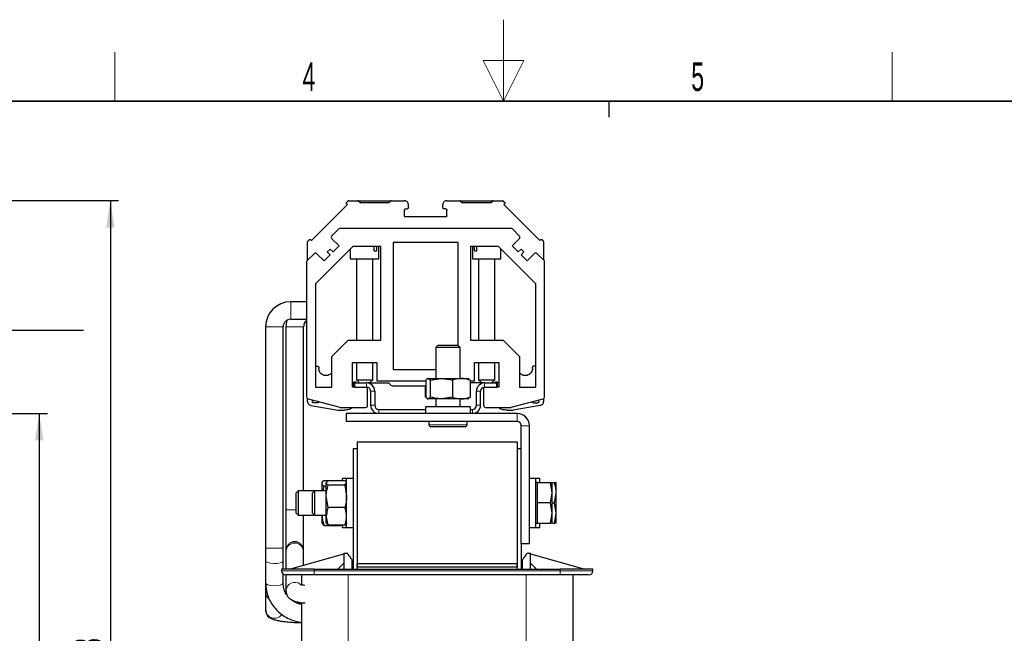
# Model space of a CAD drawing. Header units: millimetres. Extents: x 5 to 418, y 2 to 292.
# Tile 39 of 40: x 158 to 279, y 217 to 292. Entities that reach past the tile are written whole.
import ezdxf

# ---------------------------------------------------------------- set-up
doc = ezdxf.new("R2010")
doc.units = ezdxf.units.MM
doc.layers.add('SLD-0', color=7, linetype='Continuous')
doc.styles.add('SLDTEXTSTYLE0', font='TXT', dxfattribs={"width": 0.605})
doc.dimstyles.new('SLDDIMSTYLE0', dxfattribs={"dimtxt": 3.5, "dimasz": 3.302, "dimexe": 0, "dimexo": 0.0625, "dimgap": 0.875, "dimtad": 1, "dimlfac": 2, "dimrnd": 1e-09, "dimzin": 12, "dimdsep": 46, "dimtxsty": 'SLDTEXTSTYLE0', "dimsah": 1, "dimcen": 0.09, "dimadec": 0, "dimazin": 3, "dimtfac": 1, "dimtofl": 0, "dimtmove": 0, "dimatfit": 3, "dimfxl": 1, "dimfrac": 2, "dimtolj": 1, "dimtzin": 12, "dimarcsym": 0})
doc.dimstyles.new('SLDDIMSTYLE1', dxfattribs={"dimtxt": 3.5, "dimasz": 3.302, "dimexe": 0, "dimexo": 0.0625, "dimgap": 0.875, "dimtad": 1, "dimdec": 0, "dimlfac": 2, "dimrnd": 1e-09, "dimzin": 12, "dimdsep": 46, "dimtxsty": 'SLDTEXTSTYLE0', "dimsah": 1, "dimcen": 0.09, "dimadec": 0, "dimazin": 3, "dimtfac": 1, "dimtofl": 0, "dimtmove": 0, "dimatfit": 3, "dimfxl": 1, "dimfrac": 2, "dimtolj": 1, "dimtzin": 12, "dimarcsym": 0})

# ---------------------------------------------------------------- blocks, each defined once
blk = doc.blocks.new('_D_1')
at = {"layer": 'SLD-0'}
for p, q in [((137.16, 244.11), (160.96, 244.11)), ((159.96, 244.11), (159.96, 161.31)), ((151.91, 161.31), (160.96, 161.31))]:
    blk.add_line(p, q, dxfattribs=at)
for points in [[(159.96, 244.11), (159.45, 240.8), (160.47, 240.8)], [(159.96, 161.31), (160.47, 164.61), (159.45, 164.61)]]:
    blk.add_solid(points, dxfattribs=at)
at = {"layer": 'SLD-0', "insert": (155.45, 196.69), "char_height": 3.5, "attachment_point": 1, "rotation": 90, "style": 'SLDTEXTSTYLE0'}
blk.add_mtext('165,6', dxfattribs=at)
blk = doc.blocks.new('_D_2')
at = {"layer": 'SLD-0'}
for p, q in [((121.11, 270.26), (169.7, 270.26)), ((168.7, 270.26), (168.7, 161.31)), ((151.91, 161.31), (169.7, 161.31))]:
    blk.add_line(p, q, dxfattribs=at)
for points in [[(168.7, 270.26), (168.19, 266.95), (169.2, 266.95)], [(168.7, 161.31), (169.2, 164.61), (168.19, 164.61)]]:
    blk.add_solid(points, dxfattribs=at)
at = {"layer": 'SLD-0', "insert": (164.19, 211.77), "char_height": 3.5, "attachment_point": 1, "rotation": 90, "style": 'SLDTEXTSTYLE0'}
blk.add_mtext('218', dxfattribs=at)
blk = doc.blocks.new('SW_NOTE_0_16')
at = {"layer": 'SLD-0', "color": 0}
blk.add_line((30.23, 0), (0, 0), dxfattribs=at)
at = {"layer": 'SLD-0', "color": 0, "attachment_point": 1, "style": 'SLDTEXTSTYLE0'}
for s, insert, char_height in [('M6 Erdung', (0.48, 9.84), 3.5), ('protective earth', (1.67, 4.17), 3.175)]:
    blk.add_mtext(s, dxfattribs=dict(at, insert=insert, char_height=char_height))

msp = doc.modelspace()

# ---------------------------------------------------------------- linework, layer by layer
at = {"color": 7, "linetype": 'Continuous', "lineweight": 25}
for p, q in [((197.8153, 269.7889), (193.3959, 265.3695)), ((197.7446, 270.0718), (197.8849, 270.2121)), ((197.7446, 269.8596), (197.8153, 269.7889)), ((197.991, 270.256), (199.1167, 270.256)), ((199.2228, 270.2121), (199.4538, 269.981)), ((199.3288, 270.256), (203.0288, 270.256)), ((202.9038, 269.981), (199.4538, 269.981)), ((202.9038, 269.981), (203.1349, 270.2121)), ((203.241, 270.256), (204.8163, 270.256)), ((205.3163, 269.406), (205.3163, 269.756)), ((209.5413, 269.406), (209.5413, 269.756)), ((210.0413, 270.256), (211.6167, 270.256)), ((211.7228, 270.2121), (211.9538, 269.981)), ((211.8288, 270.256), (215.5288, 270.256)), ((215.4038, 269.981), (211.9538, 269.981)), ((215.4038, 269.981), (215.6349, 270.2121)), ((215.741, 270.256), (216.8667, 270.256)), ((216.9728, 270.2121), (217.1131, 270.0718)), ((217.1131, 269.8596), (217.0424, 269.7889)), ((221.4618, 265.3695), (217.0424, 269.7889)), ((204.8288, 268.406), (204.8288, 269.106)), ((204.9788, 269.256), (205.1663, 269.256)), ((209.8788, 269.256), (209.6913, 269.256)), ((210.0288, 268.381), (210.0288, 269.106)), ((209.9038, 268.256), (204.9788, 268.256)), ((196.7691, 266.7828), (195.9191, 265.9328)), ((217.9118, 266.856), (196.9459, 266.856)), ((218.9386, 265.9328), (218.0886, 266.7828)), ((192.9288, 262.9425), (192.9288, 265.1939)), ((192.9728, 265.2999), (193.1131, 265.4402)), ((193.3959, 265.3695), (193.3252, 265.4402)), ((195.9191, 265.5792), (196.803, 264.6953)), ((211.4288, 265.106), (203.4288, 265.106)), ((203.4288, 265.106), (203.4288, 249.506)), ((211.4288, 252.471), (211.4288, 265.106)), ((218.0547, 264.6953), (218.9386, 265.5792)), ((221.4618, 265.3695), (221.5325, 265.4402)), ((221.7446, 265.4402), (221.8849, 265.2999)), ((221.9288, 265.1939), (221.9288, 262.9425)), ((193.7271, 263.7407), (192.8771, 262.8907)), ((198.4814, 264.606), (193.9038, 260.0284)), ((194.9645, 262.8568), (194.0806, 263.7407)), ((195.707, 264.3064), (195.3534, 263.9529)), ((195.3534, 263.9529), (195.707, 263.5993)), ((196.0605, 263.9529), (195.707, 264.3064)), ((196.803, 264.6953), (196.0605, 263.9529)), ((198.1788, 264.3034), (198.1788, 263.106)), ((201.9288, 264.606), (198.4814, 264.606)), ((201.1293, 264.106), (201.1293, 264.606)), ((201.1293, 264.106), (201.4404, 264.106)), ((201.4404, 264.106), (201.4404, 264.606)), ((201.6788, 263.106), (201.6788, 264.606)), ((201.9288, 253.106), (201.9288, 264.606)), ((216.3763, 264.606), (212.9288, 264.606)), ((212.9288, 264.606), (212.9288, 253.106)), ((213.1788, 264.606), (213.1788, 263.106)), ((213.4173, 264.106), (213.4173, 264.606)), ((213.4173, 264.106), (213.7284, 264.106)), ((213.7284, 264.106), (213.7284, 264.606)), ((220.9538, 260.0284), (216.3763, 264.606)), ((216.6788, 263.106), (216.6788, 264.3034)), ((218.7972, 263.9529), (218.0547, 264.6953)), ((219.1507, 264.3064), (218.7972, 263.9529)), ((219.5043, 263.9529), (219.1507, 264.3064)), ((219.1507, 263.5993), (219.5043, 263.9529)), ((220.7771, 263.7407), (219.8932, 262.8568)), ((221.9806, 262.8907), (221.1306, 263.7407)), ((192.8038, 262.714), (192.8038, 246.1531)), ((195.707, 263.5993), (194.9645, 262.8568)), ((198.1788, 263.106), (201.6788, 263.106)), ((198.9288, 263.106), (198.9288, 253.106)), ((200.9288, 253.106), (200.9288, 263.106)), ((213.1788, 263.106), (216.6788, 263.106)), ((213.9288, 263.106), (213.9288, 253.106)), ((215.9288, 253.106), (215.9288, 263.106)), ((219.8932, 262.8568), (219.1507, 263.5993)), ((222.0538, 246.1531), (222.0538, 262.714)), ((193.9038, 260.0284), (193.9038, 247.356)), ((220.9538, 247.356), (220.9538, 260.0284)), ((192.8038, 257.8325), (190.8538, 257.8325)), ((190.8538, 255.6825), (192.8038, 255.6825)), ((187.7788, 254.7575), (187.7788, 227.5596)), ((189.9288, 227.5596), (189.9288, 254.7575)), ((190.2788, 254.7575), (190.2788, 232.2575)), ((192.4288, 234.606), (192.4288, 254.7575)), ((192.444, 234.606), (192.444, 254.7575)), ((195.9038, 251.106), (197.9038, 253.106)), ((197.9038, 253.106), (201.9288, 253.106)), ((212.9288, 253.106), (216.9538, 253.106)), ((216.9538, 253.106), (218.9538, 251.106)), ((208.9288, 252.471), (208.6788, 252.221)), ((208.6788, 252.221), (208.6788, 248.406)), ((211.6788, 252.221), (208.6788, 252.221)), ((211.4288, 252.471), (208.9288, 252.471)), ((211.6788, 252.221), (211.4288, 252.471)), ((211.6788, 248.406), (211.6788, 252.221)), ((195.9038, 247.356), (195.9038, 251.106)), ((218.9538, 251.106), (218.9538, 247.356)), ((193.9038, 249.906), (194.1538, 249.906)), ((194.3038, 249.756), (194.3038, 249.631)), ((198.4288, 250.356), (201.4288, 250.356)), ((198.4288, 247.356), (198.4288, 250.356)), ((198.9288, 250.356), (198.9288, 248.256)), ((200.9288, 248.256), (200.9288, 250.356)), ((201.4288, 250.356), (201.4288, 248.106)), ((203.4288, 249.506), (208.6788, 249.506)), ((213.4288, 250.356), (216.4288, 250.356)), ((213.4288, 248.106), (213.4288, 250.356)), ((213.9288, 250.356), (213.9288, 248.256)), ((215.9288, 248.256), (215.9288, 250.356)), ((216.4288, 250.356), (216.4288, 247.356)), ((220.5538, 249.631), (220.5538, 249.756)), ((220.9538, 249.906), (220.7038, 249.906)), ((198.8038, 247.9859), (199.0288, 247.856)), ((198.9288, 248.256), (199.3288, 247.856)), ((198.9288, 248.256), (200.9288, 248.256)), ((200.5288, 247.856), (200.9288, 248.256)), ((201.4288, 248.106), (207.4543, 248.106)), ((207.4543, 248.1827), (207.4543, 246.1293)), ((207.9904, 248.1827), (207.7223, 248.406)), ((207.7223, 248.406), (209.3527, 248.406)), ((207.9904, 248.1827), (209.3527, 248.406)), ((207.9904, 248.1827), (207.9904, 246.1293)), ((209.3527, 248.406), (211.8092, 248.406)), ((210.715, 248.1827), (210.715, 246.1293)), ((211.8092, 248.406), (212.6749, 248.406)), ((212.9034, 248.1827), (212.9034, 246.1293)), ((212.9034, 248.106), (213.4288, 248.106)), ((213.9288, 248.256), (214.3288, 247.856)), ((213.9288, 248.256), (215.9288, 248.256)), ((215.5288, 247.856), (215.9288, 248.256)), ((215.8288, 247.856), (216.0538, 247.9859)), ((193.9038, 247.356), (195.9038, 247.356)), ((198.6788, 247.356), (198.4288, 247.356)), ((198.5788, 247.356), (198.5788, 247.856)), ((198.6788, 247.856), (198.6788, 247.356)), ((198.6788, 247.856), (200.1788, 247.856)), ((198.6788, 247.356), (200.1788, 247.356)), ((200.5288, 247.856), (200.1788, 247.856)), ((200.3038, 245.106), (200.3038, 247.3401)), ((200.6216, 247.856), (202.8522, 247.856)), ((200.6788, 246.856), (200.6788, 245.106)), ((201.1788, 246.856), (201.1788, 245.106)), ((203.4288, 247.506), (207.4311, 247.506)), ((207.4311, 246.1293), (207.4311, 247.506)), ((212.9266, 246.1293), (212.9266, 247.856)), ((214.2348, 247.856), (212.9266, 247.856)), ((213.6788, 245.106), (213.6788, 246.856)), ((214.1788, 245.106), (214.1788, 246.856)), ((214.6788, 247.856), (214.3288, 247.856)), ((214.5538, 247.3401), (214.5538, 245.106)), ((214.6788, 247.856), (216.1788, 247.856)), ((214.6788, 247.356), (216.1788, 247.356)), ((216.1788, 247.356), (216.1788, 247.856)), ((216.4288, 247.356), (216.1788, 247.356)), ((216.2788, 247.356), (216.2788, 247.856)), ((218.9538, 247.356), (220.9538, 247.356)), ((192.9288, 245.5868), (192.9288, 245.8951)), ((192.9891, 245.9116), (196.8971, 244.8645)), ((193.5288, 245.556), (193.5288, 245.767)), ((207.4543, 246.1293), (207.7223, 245.906)), ((207.6143, 245.9432), (207.6788, 245.906)), ((207.7223, 245.906), (207.6788, 245.906)), ((209.3527, 245.906), (207.7223, 245.906)), ((208.6788, 245.906), (208.6788, 244.906)), ((210.715, 246.1293), (209.3527, 245.906)), ((211.8092, 245.906), (209.3527, 245.906)), ((211.6788, 244.906), (211.6788, 245.906)), ((212.6788, 245.906), (211.8092, 245.906)), ((212.6788, 245.906), (212.7433, 245.9432)), ((212.9034, 246.1293), (212.7228, 245.9788)), ((217.9606, 244.8645), (221.8685, 245.9116)), ((221.3288, 245.556), (221.3288, 245.767)), ((221.9288, 245.9417), (221.9288, 245.5868)), ((193.342, 245.0944), (196.6788, 244.506)), ((194.1585, 245.406), (193.6788, 245.406)), ((196.6788, 244.506), (197.4284, 244.506)), ((196.9618, 244.856), (200.0538, 244.856)), ((201.6788, 244.606), (207.4288, 244.606)), ((207.4288, 244.906), (207.4288, 244.106)), ((212.9288, 244.906), (207.4288, 244.906)), ((212.9288, 244.106), (212.9288, 244.906)), ((212.9288, 244.606), (213.1788, 244.606)), ((214.8038, 244.856), (217.8959, 244.856)), ((217.4293, 244.506), (218.1788, 244.506)), ((221.5157, 245.0944), (218.1788, 244.506)), ((220.6994, 245.406), (221.1788, 245.406)), ((197.6788, 244.106), (197.6788, 243.106)), ((218.6788, 244.106), (197.6788, 244.106)), ((218.6788, 243.106), (197.6788, 243.106)), ((207.8288, 243.106), (207.8288, 242.721)), ((212.2788, 242.471), (208.0788, 242.471)), ((212.5288, 242.721), (212.5288, 243.106)), ((219.1788, 228.106), (219.1788, 242.606)), ((220.1788, 228.106), (220.1788, 242.606)), ((198.5288, 239.806), (199.0288, 239.806)), ((198.5288, 239.806), (198.5288, 224.956)), ((199.0288, 240.606), (199.0288, 225.606)), ((199.0288, 240.606), (218.6788, 240.606)), ((199.0288, 239.806), (199.0288, 224.956)), ((218.6788, 240.606), (218.6788, 225.606)), ((218.6788, 239.806), (218.6788, 224.956)), ((218.6788, 239.806), (219.1788, 239.806)), ((194.9521, 235.888), (197.0056, 235.888)), ((197.0056, 235.888), (197.0658, 235.8306)), ((197.7288, 236.106), (197.2288, 236.106)), ((197.2288, 235.8306), (197.2288, 236.106)), ((198.5288, 236.106), (197.7288, 236.106)), ((197.7288, 230.106), (197.7288, 236.106)), ((220.9788, 236.106), (220.1788, 236.106)), ((221.4788, 236.106), (220.9788, 236.106)), ((220.9788, 233.1666), (220.9788, 236.106)), ((221.4788, 235.606), (221.4788, 236.106)), ((194.7764, 235.6884), (194.7288, 235.606)), ((194.7288, 235.5262), (194.7288, 235.606)), ((194.7288, 234.606), (194.7288, 235.5262)), ((194.8562, 234.606), (194.9521, 235.1644)), ((194.9521, 235.1644), (195.2288, 235.1644)), ((195.4521, 235.8306), (195.2288, 235.5625)), ((195.2661, 235.6705), (195.2288, 235.606)), ((195.2288, 235.5625), (195.2288, 235.606)), ((195.2288, 233.9321), (195.2288, 235.5625)), ((197.5056, 235.8306), (195.4521, 235.8306)), ((197.5056, 235.2944), (195.4521, 235.2944)), ((197.5056, 235.2944), (197.7288, 235.5625)), ((197.5056, 235.2944), (197.7288, 233.9321)), ((221.1288, 235.606), (220.9788, 235.606)), ((221.1288, 235.606), (221.1288, 234.356)), ((221.1288, 235.606), (222.7556, 235.606)), ((222.9788, 234.356), (222.7556, 235.606)), ((222.7556, 235.606), (222.9788, 235.606)), ((222.9788, 234.356), (222.9788, 235.606)), ((223.0609, 235.606), (223.2556, 235.606)), ((223.2556, 235.606), (223.4788, 235.606)), ((223.4788, 234.356), (223.4788, 235.606)), ((191.7856, 234.606), (191.4788, 234.2992)), ((191.4788, 234.2992), (191.4788, 231.9127)), ((193.7856, 234.606), (191.7856, 234.606)), ((191.7856, 234.606), (191.7856, 231.606)), ((193.7856, 234.606), (193.4788, 234.2992)), ((193.4788, 234.2992), (193.4788, 231.9127)), ((195.2288, 234.606), (193.7856, 234.606)), ((193.7856, 234.606), (193.7856, 231.606)), ((195.4521, 232.5698), (195.2288, 233.9321)), ((195.2288, 231.4756), (195.2288, 233.9321)), ((221.1288, 234.356), (221.1288, 233.106)), ((222.7556, 233.106), (222.9788, 234.356)), ((222.9788, 231.856), (222.9788, 234.356)), ((223.2556, 233.106), (223.4788, 234.356)), ((223.4788, 231.856), (223.4788, 234.356)), ((190.2788, 232.2575), (190.2788, 227.2575)), ((197.5056, 232.5698), (195.4521, 232.5698)), ((220.9788, 230.106), (220.9788, 233.1666)), ((221.1288, 233.106), (221.1288, 231.856)), ((222.7556, 233.106), (221.1288, 233.106)), ((222.9788, 231.856), (222.7556, 233.106)), ((222.9788, 233.106), (223.2556, 233.106)), ((223.4788, 231.856), (223.2556, 233.106)), ((191.4788, 231.9127), (191.7856, 231.606)), ((191.7856, 231.606), (193.7856, 231.606)), ((192.4288, 227.2575), (192.4288, 231.606)), ((192.444, 229.8969), (192.444, 231.606)), ((193.4788, 231.9127), (193.7856, 231.606)), ((193.7856, 231.606), (195.2288, 231.606)), ((194.7288, 231.3532), (194.7288, 231.606)), ((194.7837, 231.606), (194.7288, 231.3532)), ((194.7288, 230.606), (194.7288, 231.3532)), ((195.2288, 230.606), (195.2288, 231.4756)), ((221.1288, 231.856), (221.1288, 230.606)), ((222.7556, 230.606), (222.9788, 231.856)), ((222.9788, 230.606), (222.9788, 231.856)), ((223.2556, 230.606), (223.4788, 231.856)), ((223.4788, 230.606), (223.4788, 231.856)), ((194.7288, 230.606), (194.7764, 230.5235)), ((194.9521, 230.324), (194.7963, 230.5273)), ((194.9521, 230.324), (197.0056, 230.324)), ((195.2288, 230.606), (195.2661, 230.5415)), ((195.4521, 230.3814), (195.3017, 230.562)), ((197.5056, 230.3814), (195.4521, 230.3814)), ((197.2288, 230.106), (197.2288, 230.3814)), ((197.2288, 230.106), (197.7288, 230.106)), ((197.7288, 230.106), (198.5288, 230.106)), ((220.1788, 230.106), (220.9788, 230.106)), ((220.9788, 230.606), (221.1288, 230.606)), ((220.9788, 230.106), (221.4788, 230.106)), ((221.1288, 230.606), (222.7556, 230.606)), ((221.4788, 230.106), (221.4788, 230.606)), ((222.9788, 230.606), (222.7556, 230.606)), ((223.0609, 230.606), (223.2556, 230.606)), ((223.4788, 230.606), (223.2556, 230.606)), ((192.4314, 227.349), (192.4414, 228.9259)), ((187.7788, 227.5596), (187.7788, 225.9957)), ((189.9288, 225.9957), (189.9288, 227.5596)), ((219.1788, 228.106), (220.1788, 228.106)), ((219.1788, 228.106), (219.1788, 224.956)), ((190.2788, 227.2575), (190.2788, 227.1294)), ((190.2788, 227.1294), (190.2788, 224.956)), ((190.7288, 224.956), (197.4038, 226.856)), ((192.4288, 227.1294), (192.4288, 227.2575)), ((192.4288, 225.4399), (192.4288, 227.1294)), ((197.4038, 226.956), (197.4038, 226.856)), ((197.4038, 226.956), (197.8038, 226.956)), ((197.4038, 226.856), (197.4038, 226.8558)), ((197.4038, 226.8558), (197.4038, 224.956)), ((219.9038, 226.956), (220.3038, 226.956)), ((220.3038, 226.856), (220.3038, 226.956)), ((220.3038, 226.8558), (220.3038, 226.856)), ((220.3038, 226.856), (226.9788, 224.956)), ((220.3038, 224.956), (220.3038, 226.8558)), ((187.7788, 225.9957), (187.7788, 223.2687)), ((189.9288, 224.956), (189.9288, 225.9957)), ((196.6538, 224.956), (197.4038, 225.706)), ((198.4038, 224.956), (198.4038, 226.106)), ((199.0288, 225.206), (199.0288, 225.606)), ((218.6788, 225.606), (199.0288, 225.606)), ((218.6788, 225.206), (199.0288, 225.206)), ((199.0288, 225.206), (199.0288, 224.956)), ((218.6788, 225.206), (218.6788, 225.606)), ((218.6788, 225.206), (218.6788, 224.956)), ((219.3038, 226.106), (219.3038, 224.956)), ((220.3038, 225.706), (221.0538, 224.956)), ((189.7288, 224.956), (189.7288, 224.756)), ((193.7288, 224.956), (189.7288, 224.956)), ((189.9288, 223.2687), (189.9288, 224.356)), ((190.2788, 224.256), (190.2788, 222.3059)), ((192.1788, 224.256), (192.1788, 223.1001)), ((193.7288, 224.956), (223.9788, 224.956)), ((223.9788, 224.256), (193.7288, 224.256)), ((227.9788, 224.956), (223.9788, 224.956)), ((225.5288, 224.256), (225.5288, 181.156)), ((227.9788, 224.756), (227.9788, 224.956)), ((187.7788, 223.2296), (187.7788, 222.1732)), ((187.7788, 222.1732), (187.7788, 220.0041)), ((192.1788, 220.8598), (192.1788, 181.156)), ((187.7788, 220.0041), (187.7788, 219.8802))]:
    msp.add_line(p, q, dxfattribs=at)
at = {"color": 7, "linetype": 'Continuous', "lineweight": 18}
for p, q in [((199.3288, 270.2121), (203.0288, 270.2121)), ((211.8288, 270.2121), (215.5288, 270.2121)), ((190.8538, 257.8325), (190.8538, 255.6825)), ((187.7788, 254.7575), (189.9288, 254.7575)), ((190.2788, 254.7575), (192.4288, 254.7575)), ((192.4288, 254.7575), (192.444, 254.7575)), ((200.1788, 247.356), (200.1788, 247.856)), ((201.1788, 246.856), (200.6788, 246.856)), ((214.1788, 246.856), (213.6788, 246.856)), ((214.6788, 247.856), (214.6788, 247.356)), ((200.6788, 245.106), (201.1788, 245.106)), ((201.6788, 244.606), (201.6788, 244.106)), ((213.1788, 244.106), (213.1788, 244.606)), ((213.6788, 245.106), (214.1788, 245.106)), ((218.6788, 243.106), (218.6788, 244.106)), ((207.8288, 242.721), (212.5288, 242.721)), ((220.1788, 242.606), (219.1788, 242.606)), ((190.2788, 232.2575), (191.4788, 232.2575)), ((192.4288, 229.8969), (192.444, 229.8969)), ((192.4288, 228.8236), (192.4414, 228.9259)), ((187.7788, 227.5596), (189.9288, 227.5596)), ((192.4281, 227.2973), (192.4314, 227.349)), ((193.7288, 224.756), (189.7288, 224.756)), ((193.7288, 224.756), (193.7288, 224.956)), ((193.7288, 224.256), (193.7288, 224.756)), ((223.9788, 224.756), (193.7288, 224.756)), ((197.9288, 224.256), (197.9288, 181.156)), ((219.7788, 224.256), (219.7788, 181.156)), ((223.9788, 224.956), (223.9788, 224.756)), ((223.9788, 224.256), (223.9788, 224.756)), ((227.9788, 224.756), (223.9788, 224.756))]:
    msp.add_line(p, q, dxfattribs=at)
at = {"color": 7, "linetype": 'Continuous', "lineweight": 25, "flags": 128}
msp.add_lwpolyline([(190.3838, 255.5542), (190.3379, 255.3574), (190.2788, 254.7575)], dxfattribs=at)
at = {"color": 7, "linetype": 'Continuous', "lineweight": 18, "flags": 128}
for points in [[(187.7788, 225.9957), (187.8328, 225.8905), (188.0392, 225.7763), (188.3696, 225.6955), (188.7737, 225.6604), (189.1901, 225.6763), (189.5552, 225.7409), (189.8136, 225.8442), (189.9259, 225.9707), (189.9288, 225.9957)], [(187.7788, 223.2687), (187.8328, 223.1635), (188.0392, 223.0493), (188.3696, 222.9685), (188.7737, 222.9334), (189.1901, 222.9493), (189.5552, 223.0138), (189.8136, 223.1172), (189.9259, 223.2436), (189.9288, 223.2687)]]:
    msp.add_lwpolyline(points, dxfattribs=at)
at = {"color": 7, "linetype": 'Continuous', "lineweight": 25}
for centre, radius, start, end in [((196.9459, 266.606), 0.25, 90, 135), ((217.9118, 266.606), 0.25, 45, 90), ((196.0959, 265.756), 0.25, 135, 225), ((218.7618, 265.756), 0.25, 315, 45), ((193.9038, 263.564), 0.25, 45, 135), ((220.9538, 263.564), 0.25, 45, 135), ((193.0538, 262.714), 0.25, 135, 180), ((221.8038, 262.714), 0.25, 0, 45), ((190.8538, 254.7575), 3.075, 90, 180), ((190.8538, 254.7575), 0.925, 90, 180), ((193.3538, 254.7575), 0.925, 126.483737, 180), ((193.369, 254.7575), 0.925, 127.661534, 180), ((200.1788, 246.856), 1, 0, 90), ((200.1788, 246.856), 0.5, 0, 90), ((214.6788, 246.856), 1, 90, 180), ((214.6788, 246.856), 0.5, 90, 180), ((193.0538, 246.1531), 0.25, 180, 255), ((221.8038, 246.1531), 0.25, 285, 0), ((196.9618, 245.106), 0.25, 255, 270), ((200.0538, 245.106), 0.25, 270, 0), ((201.6788, 245.106), 1, 180, 270), ((201.6788, 245.106), 0.5, 180, 270), ((213.1788, 245.106), 1, 270, 0), ((213.1788, 245.106), 0.5, 270, 0), ((214.8038, 245.106), 0.25, 180, 270), ((217.8959, 245.106), 0.25, 270, 285), ((218.6788, 242.606), 1.5, 0, 90), ((208.0788, 242.721), 0.25, 180, 270), ((212.2788, 242.721), 0.25, 270, 0), ((218.6788, 242.606), 0.5, 0, 90), ((191.3538, 227.2575), 1.075, 360, 180), ((190.2288, 224.756), 0.5, 180, 270), ((227.4788, 224.756), 0.5, 270, 0)]:
    msp.add_arc(centre, radius, start, end, dxfattribs=at)
at = {"color": 7, "linetype": 'Continuous', "lineweight": 18}
for centre, radius, start, end in [((191.3538, 227.11), 1.0752, 1.033905, 178.966095), ((191.3566, 222.2786), 1.0778, 51.221054, 179.03653), ((188.8408, 222.1745), 1.062, 180.067295, 232.054757), ((188.8551, 220.0136), 1.0763, 180.503655, 326.857173), ((188.8495, 219.8822), 1.0707, 180.110657, 257.623184)]:
    msp.add_arc(centre, radius, start, end, dxfattribs=at)
at = {"color": 7, "linetype": 'Continuous', "lineweight": 25}
for points in [[(197.7446, 269.8596), (197.7323, 269.8751), (197.7077, 269.9061), (197.6972, 269.9657), (197.7077, 270.0253), (197.7323, 270.0563), (197.7446, 270.0718)], [(197.991, 270.256), (197.9812, 270.2554), (197.9615, 270.2543), (197.9333, 270.2453), (197.9069, 270.2317), (197.8922, 270.2186), (197.8849, 270.2121)], [(199.2228, 270.2121), (199.2154, 270.2186), (199.2008, 270.2317), (199.1744, 270.2453), (199.1462, 270.2543), (199.1265, 270.2554), (199.1167, 270.256)], [(203.241, 270.256), (203.2312, 270.2554), (203.2115, 270.2543), (203.1833, 270.2453), (203.1569, 270.2317), (203.1422, 270.2186), (203.1349, 270.2121)], [(205.3163, 269.756), (205.3088, 269.8215), (205.2938, 269.9525), (205.1782, 270.1178), (205.0129, 270.2334), (204.8819, 270.2485), (204.8163, 270.256)], [(210.0413, 270.256), (209.9758, 270.2485), (209.8448, 270.2334), (209.6795, 270.1178), (209.5639, 269.9525), (209.5489, 269.8215), (209.5413, 269.756)], [(211.7228, 270.2121), (211.7154, 270.2186), (211.7008, 270.2317), (211.6744, 270.2453), (211.6462, 270.2543), (211.6265, 270.2554), (211.6167, 270.256)], [(215.741, 270.256), (215.7312, 270.2554), (215.7115, 270.2543), (215.6833, 270.2453), (215.6569, 270.2317), (215.6422, 270.2186), (215.6349, 270.2121)], [(216.9728, 270.2121), (216.9654, 270.2186), (216.9508, 270.2317), (216.9244, 270.2453), (216.8962, 270.2543), (216.8765, 270.2554), (216.8667, 270.256)], [(217.1131, 270.0718), (217.1254, 270.0563), (217.15, 270.0253), (217.1605, 269.9657), (217.15, 269.9061), (217.1254, 269.8751), (217.1131, 269.8596)], [(204.8288, 269.106), (204.8311, 269.1256), (204.8356, 269.165), (204.8703, 269.2145), (204.9199, 269.2492), (204.9592, 269.2537), (204.9788, 269.256)], [(205.3163, 269.406), (205.3141, 269.3863), (205.3096, 269.347), (205.2749, 269.2974), (205.2253, 269.2627), (205.186, 269.2582), (205.1663, 269.256)], [(209.6913, 269.256), (209.6717, 269.2582), (209.6324, 269.2627), (209.5828, 269.2974), (209.5481, 269.347), (209.5436, 269.3863), (209.5413, 269.406)], [(209.8788, 269.256), (209.8985, 269.2537), (209.9378, 269.2492), (209.9874, 269.2145), (210.0221, 269.165), (210.0266, 269.1256), (210.0288, 269.106)], [(204.9788, 268.256), (204.9592, 268.2582), (204.9199, 268.2627), (204.8703, 268.2974), (204.8356, 268.347), (204.8311, 268.3863), (204.8288, 268.406)], [(210.0288, 268.381), (210.027, 268.3646), (210.0232, 268.3318), (209.9943, 268.2905), (209.953, 268.2616), (209.9202, 268.2579), (209.9038, 268.256)], [(192.9728, 265.2999), (192.9662, 265.2926), (192.9531, 265.2779), (192.9395, 265.2516), (192.9305, 265.2233), (192.9294, 265.2037), (192.9288, 265.1939)], [(193.1131, 265.4402), (193.1286, 265.4525), (193.1595, 265.4771), (193.2191, 265.4877), (193.2787, 265.4771), (193.3097, 265.4525), (193.3252, 265.4402)], [(221.5325, 265.4402), (221.548, 265.4525), (221.579, 265.4771), (221.6386, 265.4877), (221.6981, 265.4771), (221.7291, 265.4525), (221.7446, 265.4402)], [(221.9288, 265.1939), (221.9283, 265.2037), (221.9272, 265.2233), (221.9182, 265.2516), (221.9046, 265.2779), (221.8915, 265.2926), (221.8849, 265.2999)], [(194.1538, 249.906), (194.1735, 249.9037), (194.2128, 249.8992), (194.2624, 249.8645), (194.2971, 249.815), (194.3016, 249.7756), (194.3038, 249.756)], [(195.7515, 248.9694), (195.684, 248.9201), (195.549, 248.8216), (195.3042, 248.7536), (195.0525, 248.7529), (194.8102, 248.8243), (194.5976, 248.9608), (194.4335, 249.1516), (194.3246, 249.3812), (194.3108, 249.5477), (194.3038, 249.631)], [(220.5538, 249.631), (220.5469, 249.5477), (220.5331, 249.3812), (220.4242, 249.1516), (220.2601, 248.9608), (220.0475, 248.8243), (219.8053, 248.7529), (219.5536, 248.7536), (219.3087, 248.8215), (219.1738, 248.9201), (219.1063, 248.9693)], [(220.5538, 249.756), (220.5561, 249.7756), (220.5606, 249.815), (220.5953, 249.8645), (220.6449, 249.8992), (220.6842, 249.9037), (220.7038, 249.906)], [(195.7515, 248.9694), (195.7662, 248.9799), (195.7956, 249.001), (195.8317, 249.0043), (195.8497, 249.006)], [(198.5788, 247.856), (198.5798, 247.8691), (198.5818, 247.8953), (198.5976, 247.9318), (198.6215, 247.9633), (198.653, 247.9874), (198.6896, 248.0026), (198.7288, 248.0076), (198.7683, 248.0029), (198.792, 247.9916), (198.8038, 247.9859)], [(216.0538, 247.9859), (216.0657, 247.9916), (216.0893, 248.0029), (216.1289, 248.0076), (216.1681, 248.0026), (216.2047, 247.9874), (216.2362, 247.9633), (216.2601, 247.9318), (216.2759, 247.8953), (216.2778, 247.8691), (216.2788, 247.856)], [(219.008, 249.006), (219.026, 249.0043), (219.0621, 249.001), (219.0915, 248.9799), (219.1063, 248.9693)], [(202.8522, 247.856), (202.8659, 247.8549), (202.8932, 247.8528), (202.9309, 247.8356), (202.9635, 247.81), (202.978, 247.7868), (202.9853, 247.7752)], [(202.9853, 247.7752), (203.0095, 247.7365), (203.0578, 247.6591), (203.1666, 247.5739), (203.2924, 247.5167), (203.3833, 247.5096), (203.4288, 247.506)], [(192.9288, 245.5868), (192.9348, 245.5285), (192.9466, 245.4121), (193.0388, 245.2595), (193.1731, 245.1422), (193.2857, 245.1103), (193.342, 245.0944)], [(193.6788, 245.406), (193.6592, 245.4082), (193.6199, 245.4127), (193.5703, 245.4474), (193.5356, 245.497), (193.5311, 245.5363), (193.5288, 245.556)], [(194.308, 245.5705), (194.3084, 245.5601), (194.3092, 245.5392), (194.3021, 245.5084), (194.2892, 245.4798), (194.2706, 245.4544), (194.2471, 245.4334), (194.2198, 245.4178), (194.1898, 245.4078), (194.1689, 245.4066), (194.1585, 245.406)], [(220.6994, 245.406), (220.689, 245.4066), (220.6681, 245.4078), (220.6381, 245.4178), (220.6107, 245.4333), (220.5872, 245.4543), (220.5685, 245.4797), (220.5556, 245.5084), (220.5485, 245.5392), (220.5493, 245.5601), (220.5497, 245.5706)], [(221.3288, 245.556), (221.3266, 245.5363), (221.3221, 245.497), (221.2874, 245.4474), (221.2378, 245.4127), (221.1985, 245.4082), (221.1788, 245.406)], [(221.5157, 245.0944), (221.572, 245.1103), (221.6846, 245.1422), (221.8189, 245.2595), (221.9111, 245.4121), (221.9229, 245.5285), (221.9288, 245.5868)]]:
    msp.add_open_spline(points, degree=3, dxfattribs=at)
for points, knots in [([(199.1167, 270.256), (199.1192, 270.256), (199.1227, 270.256), (199.1505, 270.256), (199.1767, 270.256), (199.2075, 270.256), (199.2573, 270.256), (199.2993, 270.256), (199.3288, 270.256)], [0, 0, 0, 0, 0.28232556, 0.39563861, 0.51777026, 0.63110712, 0.7404354, 1, 1, 1, 1]), ([(203.0288, 270.256), (203.0611, 270.256), (203.1063, 270.256), (203.1585, 270.256), (203.1882, 270.256), (203.2124, 270.256), (203.2358, 270.256), (203.2388, 270.256), (203.241, 270.256)], [0, 0, 0, 0, 0.28232556, 0.3956386, 0.51777025, 0.63110711, 0.74043539, 1, 1, 1, 1]), ([(211.6167, 270.256), (211.6189, 270.256), (211.6222, 270.256), (211.648, 270.256), (211.6727, 270.256), (211.7035, 270.256), (211.7541, 270.256), (211.7981, 270.256), (211.8288, 270.256)], [0, 0, 0, 0, 0.26461808, 0.38495477, 0.50402884, 0.61396803, 0.73058283, 1, 1, 1, 1]), ([(215.5288, 270.256), (215.5611, 270.256), (215.6063, 270.256), (215.6585, 270.256), (215.6882, 270.256), (215.7124, 270.256), (215.7358, 270.256), (215.7388, 270.256), (215.741, 270.256)], [0, 0, 0, 0, 0.28232556, 0.3956386, 0.51777025, 0.63110711, 0.74043539, 1, 1, 1, 1]), ([(207.7223, 248.406), (207.716, 248.4058), (207.6255, 248.4026), (207.5367, 248.2886), (207.4543, 248.1827)], [0, 0, 0, 0, 0.07020058, 1, 1, 1, 1]), ([(209.3527, 248.406), (209.385, 248.4058), (209.845, 248.4026), (210.2958, 248.2886), (210.715, 248.1827)], [0, 0, 0, 0, 0.07020058, 1, 1, 1, 1]), ([(211.8092, 248.406), (211.5228, 248.3789), (211.1523, 248.3439), (210.7959, 248.2125), (210.715, 248.1827)], [0, 0, 0, 0, 0.7730974, 1, 1, 1, 1]), ([(212.9034, 248.1827), (212.6308, 248.2728), (212.27, 248.392), (211.8997, 248.4032), (211.8092, 248.406)], [0, 0, 0, 0, 0.75563417, 1, 1, 1, 1]), ([(212.6353, 248.406), (212.6417, 248.4057), (212.6898, 248.4037), (212.7805, 248.3549), (212.8622, 248.2405), (212.9034, 248.1827)], [0, 0, 0, 0, 0.07006274, 0.53077035, 1, 1, 1, 1]), ([(207.7223, 245.906), (207.7287, 245.9062), (207.8192, 245.9094), (207.9079, 246.0233), (207.9904, 246.1293)], [0, 0, 0, 0, 0.07020058, 1, 1, 1, 1]), ([(209.3527, 245.906), (209.3204, 245.9062), (208.8604, 245.9094), (208.4096, 246.0233), (207.9904, 246.1293)], [0, 0, 0, 0, 0.07020058, 1, 1, 1, 1]), ([(210.715, 246.1293), (210.7959, 246.0995), (211.1523, 245.968), (211.5228, 245.933), (211.8092, 245.906)], [0, 0, 0, 0, 0.2269026, 1, 1, 1, 1]), ([(211.8092, 245.906), (211.8997, 245.9087), (212.27, 245.9199), (212.6308, 246.0392), (212.9034, 246.1293)], [0, 0, 0, 0, 0.24436583, 1, 1, 1, 1]), ([(198.5519, 244.856), (198.3822, 244.7564), (198.0351, 244.5527), (197.6336, 244.5218), (197.4284, 244.506)], [0, 0, 0, 0, 0.48889412, 1, 1, 1, 1]), ([(217.4293, 244.506), (217.224, 244.5218), (216.8225, 244.5527), (216.4755, 244.7564), (216.3058, 244.856)], [0, 0, 0, 0, 0.51110588, 1, 1, 1, 1]), ([(194.7288, 235.5262), (194.7559, 235.6209), (194.7909, 235.7434), (194.9223, 235.8612), (194.9521, 235.888)], [0, 0, 0, 0, 0.7730974, 1, 1, 1, 1]), ([(194.9521, 235.1644), (194.862, 235.2545), (194.7428, 235.3738), (194.7316, 235.4962), (194.7288, 235.5262)], [0, 0, 0, 0, 0.75563417, 1, 1, 1, 1]), ([(195.2288, 235.5625), (195.2291, 235.5561), (195.2322, 235.4656), (195.3462, 235.3769), (195.4521, 235.2944)], [0, 0, 0, 0, 0.07020058, 1, 1, 1, 1]), ([(195.2288, 233.9321), (195.2291, 233.9644), (195.2322, 234.4244), (195.3462, 234.8753), (195.4521, 235.2944)], [0, 0, 0, 0, 0.07020058, 1, 1, 1, 1]), ([(197.7288, 235.5625), (197.7286, 235.5688), (197.7254, 235.6594), (197.6115, 235.7481), (197.5056, 235.8306)], [0, 0, 0, 0, 0.07020058, 1, 1, 1, 1]), ([(223.4788, 234.356), (223.4676, 234.5654), (223.4448, 234.989), (223.3191, 235.3988), (223.2556, 235.606)], [0, 0, 0, 0, 0.49451073, 1, 1, 1, 1]), ([(197.7288, 233.9321), (197.7286, 233.8998), (197.7254, 233.4398), (197.6115, 232.989), (197.5056, 232.5698)], [0, 0, 0, 0, 0.070200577, 1, 1, 1, 1]), ([(195.4521, 232.5698), (195.4223, 232.489), (195.2909, 232.1325), (195.2559, 231.762), (195.2288, 231.4756)], [0, 0, 0, 0, 0.2269026, 1, 1, 1, 1]), ([(197.7288, 231.4756), (197.7018, 231.762), (197.6668, 232.1325), (197.5354, 232.489), (197.5056, 232.5698)], [0, 0, 0, 0, 0.7730974, 1, 1, 1, 1]), ([(194.7288, 231.3532), (194.7291, 231.3288), (194.7322, 230.9812), (194.8462, 230.6407), (194.9521, 230.324)], [0, 0, 0, 0, 0.070200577, 1, 1, 1, 1]), ([(195.2288, 231.4756), (195.2316, 231.3851), (195.2428, 231.0148), (195.362, 230.654), (195.4521, 230.3814)], [0, 0, 0, 0, 0.24436583, 1, 1, 1, 1]), ([(197.5056, 230.3814), (197.5957, 230.654), (197.7149, 231.0148), (197.7261, 231.3851), (197.7288, 231.4756)], [0, 0, 0, 0, 0.75563417, 1, 1, 1, 1]), ([(192.4414, 228.9259), (192.4417, 228.9916), (192.4428, 229.1838), (192.4438, 229.5184), (192.444, 229.7866), (192.444, 229.8969)], [0, 0, 0, 0, 0.23412582, 0.68521237, 1, 1, 1, 1]), ([(197.7288, 230.6495), (197.7286, 230.6431), (197.7254, 230.5526), (197.6115, 230.4639), (197.5056, 230.3814)], [0, 0, 0, 0, 0.070200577, 1, 1, 1, 1]), ([(198.4038, 226.106), (198.314, 226.2335), (198.1443, 226.4744), (197.9533, 226.7439), (197.828, 226.9222), (197.8118, 226.9449), (197.8038, 226.956)], [0, 0, 0, 0, 0.27538835, 0.52025646, 0.76559232, 1, 1, 1, 1]), ([(219.9038, 226.956), (219.8959, 226.9449), (219.8797, 226.9222), (219.7544, 226.7439), (219.5634, 226.4744), (219.3937, 226.2335), (219.3038, 226.106)], [0, 0, 0, 0, 0.23440302, 0.47974345, 0.72460526, 1, 1, 1, 1]), ([(193.7288, 224.256), (193.2886, 224.256), (192.6113, 224.256), (191.7964, 224.256), (191.2357, 224.256), (190.784, 224.256), (190.3475, 224.256), (190.2756, 224.256), (190.2288, 224.256)], [0, 0, 0, 0, 0.239456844, 0.36836066, 0.5, 0.63163934, 0.760543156, 1, 1, 1, 1]), ([(227.4788, 224.256), (227.4321, 224.256), (227.3602, 224.256), (226.9237, 224.256), (226.472, 224.256), (225.9113, 224.256), (225.0964, 224.256), (224.4191, 224.256), (223.9788, 224.256)], [0, 0, 0, 0, 0.23945684, 0.36836066, 0.5, 0.63163934, 0.76054316, 1, 1, 1, 1]), ([(187.7788, 223.2687), (187.7841, 223.1031), (187.7981, 222.6603), (187.9439, 221.9494), (188.2468, 221.1674), (188.6855, 220.4466), (189.2446, 219.8082), (189.9087, 219.2689), (190.6597, 218.8496), (191.424, 218.562), (191.9443, 218.4836), (192.1788, 218.4483)], [0, 0, 0, 0, 0.07064111, 0.18897394, 0.30736077, 0.42582953, 0.54448116, 0.6633825, 0.78256194, 0.90201377, 1, 1, 1, 1]), ([(190.4336, 221.7465), (190.4249, 221.7562), (190.2768, 221.921), (190.101, 222.313), (189.9472, 222.82), (189.9339, 223.1452), (189.9288, 223.2687)], [0, 0, 0, 0, 0.0232091, 0.39498137, 0.77023491, 1, 1, 1, 1]), ([(192.5916, 222.9724), (192.4822, 222.986), (192.2687, 223.0124), (192.0823, 223.0565), (192.0004, 223.0879), (192.0111, 223.0826), (192.0132, 223.0815)], [0, 0, 0, 0, 0.352661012, 0.688634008, 0.939872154, 1, 1, 1, 1]), ([(190.2788, 222.3059), (190.2938, 222.1645), (190.3213, 221.9029), (190.5091, 221.5798), (190.7384, 221.3446), (191.0094, 221.1696), (191.3511, 221.0248), (191.7863, 220.9137), (192.2357, 220.8391), (192.5312, 220.8198), (192.6295, 220.8133)], [0, 0, 0, 0, 0.124624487, 0.23066624, 0.331831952, 0.438843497, 0.567289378, 0.747408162, 0.916009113, 1, 1, 1, 1]), ([(192.1788, 220.6347), (192.0918, 220.6502), (191.7915, 220.7034), (191.3617, 220.899), (191.0717, 221.1234), (190.9472, 221.2198)], [0, 0, 0, 0, 0.18883156, 0.65173254, 1, 1, 1, 1]), ([(187.7788, 220.0041), (187.7948, 219.8599), (187.8239, 219.5976), (188.0138, 219.2845), (188.2299, 219.0694), (188.4658, 218.9186), (188.7419, 218.7982), (189.1031, 218.6926), (189.5911, 218.5977), (190.2043, 218.5167), (190.8975, 218.4562), (191.5695, 218.4173), (192.0079, 218.4078), (192.1788, 218.4042)], [0, 0, 0, 0, 0.07171635, 0.13041439, 0.186901, 0.24709353, 0.31993713, 0.42564738, 0.55341568, 0.67332028, 0.79919676, 0.92170738, 1, 1, 1, 1])]:
    msp.add_open_spline(points, degree=3, knots=knots, dxfattribs=at)
at = {"color": 7, "linetype": 'Continuous', "lineweight": 18}
for points in [[(199.3288, 270.256), (199.3288, 270.2554), (199.3288, 270.2543), (199.3288, 270.2453), (199.3288, 270.2317), (199.3288, 270.2186), (199.3288, 270.2121)], [(203.0288, 270.256), (203.0288, 270.2554), (203.0288, 270.2543), (203.0288, 270.2453), (203.0288, 270.2317), (203.0288, 270.2186), (203.0288, 270.2121)], [(211.8288, 270.256), (211.8288, 270.2554), (211.8288, 270.2543), (211.8288, 270.2453), (211.8288, 270.2317), (211.8288, 270.2186), (211.8288, 270.2121)], [(215.5288, 270.256), (215.5288, 270.2554), (215.5288, 270.2543), (215.5288, 270.2453), (215.5288, 270.2317), (215.5288, 270.2186), (215.5288, 270.2121)]]:
    msp.add_open_spline(points, degree=3, dxfattribs=at)
at = {"layer": 'SLD-0', "lineweight": 18}
for p, q in [((217, 292.5), (217, 282.5)), ((169.25, 282.5), (169.25, 288.5)), ((264.75, 282.5), (264.75, 288.5)), ((219.5, 287.5), (214.5, 287.5)), ((214.5, 287.5), (217, 282.5)), ((217, 282.5), (219.5, 287.5))]:
    msp.add_line(p, q, dxfattribs=at)
at = {"layer": 'SLD-0', "lineweight": 35}
msp.add_line((408, 282.5), (26, 282.5), dxfattribs=at)
at = {"layer": 'SLD-0'}
msp.add_line((230, 280.5), (230, 282.5), dxfattribs=at)
msp.add_line((230, 280.5), (230, 282.5), dxfattribs=at)

# ---------------------------------------------------------------- block references
msp.add_blockref('SW_NOTE_0_16', (135.1618, 254.3215), dxfattribs=at)

# ---------------------------------------------------------------- texts
at = {"layer": 'SLD-0', "char_height": 3.5, "attachment_point": 2, "style": 'SLDTEXTSTYLE0'}
for s, insert in [('4', (193.1027, 287.243)), ('5', (240.8527, 287.243))]:
    msp.add_mtext(s, dxfattribs=dict(at, insert=insert))

# ---------------------------------------------------------------- dimensions: what is measured, and where the dimension line sits
at = {"layer": 'SLD-0'}
for base, p1, dimstyle, picture, middle in [((168.6968, 161.306), (121.1125, 270.256), 'SLDDIMSTYLE1', '_D_2', (168.6968, 215.781)), ((159.9589, 161.306), (137.1625, 244.106), 'SLDDIMSTYLE0', '_D_1', (159.9589, 202.706))]:
    dim = msp.add_linear_dim(base=base, p1=p1, p2=(151.9125, 161.306), angle=90, dimstyle=dimstyle, dxfattribs=at)
    dim.commit()
    dim.dimension.update_dxf_attribs({"geometry": picture, "text_midpoint": middle, "dimtype": 160})

doc.saveas('drawing.dxf')
